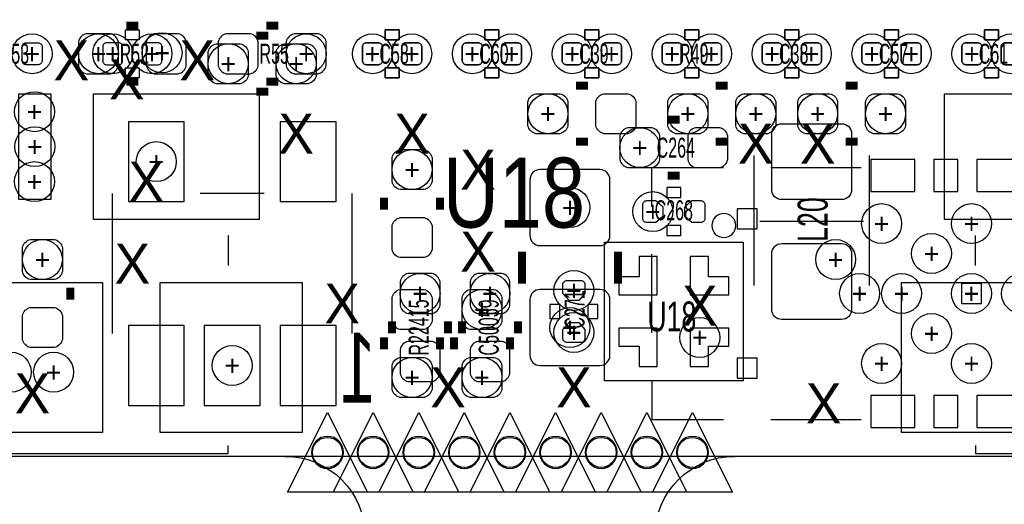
# Model space of a CAD drawing. Extents: x -65 to 355, y -46 to 251.
# Tile 6 of 28: x 7.46 to 19.97, y -6.36 to -0.2. Entities that reach past the tile are written whole.
import ezdxf
from ezdxf.enums import TextEntityAlignment as Align

# ---------------------------------------------------------------- set-up
doc = ezdxf.new("R2010")
doc.units = 0
for name, color, linetype in [('BG_OUTLINE', 7, 'CONTINUOUS'), ('BG_PANEL', 7, 'CONTINUOUS'), ('MA_NCLEGEND-1-16', 7, 'CONTINUOUS'), ('MA_NCLEGEND-1-2', 7, 'CONTINUOUS'), ('MA_NCLEGEND-14-15', 7, 'CONTINUOUS'), ('MA_NCLEGEND-15-16', 7, 'CONTINUOUS'), ('MA_NCLEGEND-2-3', 7, 'CONTINUOUS'), ('MA_NCLEGEND-3-14', 7, 'CONTINUOUS'), ('PG_SILKSCREEN_BOTTOM', 7, 'CONTINUOUS'), ('PG_SILKSCREEN_TOP', 7, 'CONTINUOUS'), ('PIN_BOTTOM', 7, 'CONTINUOUS'), ('PIN_TOP', 7, 'CONTINUOUS'), ('RD_ASSEMBLY_TOP', 7, 'CONTINUOUS'), ('RD_SILKSCREEN_TOP', 7, 'CONTINUOUS')]:
    doc.layers.add(name, color=color, linetype=linetype)

# ---------------------------------------------------------------- blocks, each defined once
blk = doc.blocks.new('FIGURE_CIRCLE')
blk.add_circle((0, 0), 0.5)
blk = doc.blocks.new('FIGURE_TRI')
blk.add_lwpolyline([(-0.5, -0.5), (0, 0.5), (0.5, -0.5)], close=True)

msp = doc.modelspace()

# ---------------------------------------------------------------- linework, layer by layer
at = {"layer": 'BG_OUTLINE'}
msp.add_lwpolyline([(-1.9177, 18.7579, -0.414205), (-1.0287, 19.6469), (47.9933, 19.6469, -0.414199), (48.8823, 18.7579), (48.8823, 16.3449), (48.8823, -2.4511), (48.8823, -4.8641, -0.414223), (47.9933, -5.7531), (-1.0287, -5.7531, -0.414228), (-1.9177, -4.8641)], format="xyb", close=True, dxfattribs=at)
at = {"layer": 'BG_PANEL'}
for points in [[(11.573764, -5.7023, 1), (11.167364, -5.7023, 1), (11.573764, -5.7023)], [(12.153646, -5.7023, 1), (11.747246, -5.7023, 1), (12.153646, -5.7023)], [(12.733782, -5.7023, 1), (12.327382, -5.7023, 1), (12.733782, -5.7023)], [(13.313664, -5.7023, 1), (12.907264, -5.7023, 1), (13.313664, -5.7023)], [(13.8938, -5.7023, 1), (13.4874, -5.7023, 1), (13.8938, -5.7023)], [(14.473682, -5.7023, 1), (14.067282, -5.7023, 1), (14.473682, -5.7023)], [(15.053818, -5.7023, 1), (14.647418, -5.7023, 1), (15.053818, -5.7023)], [(15.6337, -5.7023, 1), (15.2273, -5.7023, 1), (15.6337, -5.7023)], [(16.213836, -5.7023, 1), (15.807436, -5.7023, 1), (16.213836, -5.7023)], [(10.8331, -5.7531, -1), (10.8331, -7.7851)], [(16.5481, -7.7851, -1), (16.5481, -5.7531)]]:
    msp.add_lwpolyline(points, format="xyb", dxfattribs=at)
msp.add_lwpolyline([(47.997618, -5.7531), (-1.024382, -5.7531)], dxfattribs=at)
at = {"layer": 'PG_SILKSCREEN_BOTTOM'}
for points in [[(8.8011, -0.4572), (8.8011, -0.3302), (8.9789, -0.3302), (8.9789, -0.4572)], [(12.1031, -0.4572), (12.1031, -0.3302), (12.2809, -0.3302), (12.2809, -0.4572)], [(13.3731, -0.4572), (13.3731, -0.3302), (13.5509, -0.3302), (13.5509, -0.4572)], [(14.6431, -0.4572), (14.6431, -0.3302), (14.8209, -0.3302), (14.8209, -0.4572)], [(15.9131, -0.4572), (15.9131, -0.3302), (16.0909, -0.3302), (16.0909, -0.4572)], [(17.1831, -0.4572), (17.1831, -0.3302), (17.3609, -0.3302), (17.3609, -0.4572)], [(18.4531, -0.4572), (18.4531, -0.3302), (18.6309, -0.3302), (18.6309, -0.4572)], [(19.7231, -0.4572), (19.7231, -0.3302), (19.9009, -0.3302), (19.9009, -0.4572)], [(8.8011, -0.9398), (8.8011, -0.8128), (8.9789, -0.8128), (8.9789, -0.9398)], [(12.1031, -0.9398), (12.1031, -0.8128), (12.2809, -0.8128), (12.2809, -0.9398)], [(13.3731, -0.9398), (13.3731, -0.8128), (13.5509, -0.8128), (13.5509, -0.9398)], [(14.6431, -0.9398), (14.6431, -0.8128), (14.8209, -0.8128), (14.8209, -0.9398)], [(15.9131, -0.9398), (15.9131, -0.8128), (16.0909, -0.8128), (16.0909, -0.9398)], [(17.1831, -0.9398), (17.1831, -0.8128), (17.3609, -0.8128), (17.3609, -0.9398)], [(18.4531, -0.9398), (18.4531, -0.8128), (18.6309, -0.8128), (18.6309, -0.9398)], [(19.7231, -0.9398), (19.7231, -0.8128), (19.9009, -0.8128), (19.9009, -0.9398)]]:
    msp.add_lwpolyline(points, close=True, dxfattribs=at)
at = {"layer": 'PG_SILKSCREEN_BOTTOM', "const_width": 0.1016}
for points in [[(10.6172, -0.4064), (10.4648, -0.4064)], [(14.6812, -1.0414), (14.5288, -1.0414)], [(16.4592, -1.0414), (16.3068, -1.0414)], [(17.9578, -1.0414), (18.1102, -1.0414)], [(10.6172, -1.1176), (10.4648, -1.1176)], [(14.6812, -1.7526), (14.5288, -1.7526)], [(16.4592, -1.7526), (16.3068, -1.7526)], [(17.9578, -1.7526), (18.1102, -1.7526)], [(12.0904, -2.4638), (12.0904, -2.6162)], [(12.8016, -2.4638), (12.8016, -2.6162)], [(13.843, -3.556), (13.843, -3.1496)], [(15.0622, -3.556), (15.0622, -3.1496)], [(8.1026, -3.7592), (8.1026, -3.6068)], [(12.0904, -4.3942), (12.0904, -4.2418)], [(12.8016, -4.3942), (12.8016, -4.2418)], [(12.9794, -4.3942), (12.9794, -4.2418)], [(13.6906, -4.3942), (13.6906, -4.2418)]]:
    msp.add_lwpolyline(points, dxfattribs=at)
at = {"layer": 'PG_SILKSCREEN_BOTTOM'}
for points in [[(8.89, -0.7366), (8.89, -0.5334)], [(12.192, -0.7366), (12.192, -0.5334)], [(13.462, -0.7366), (13.462, -0.5334)], [(14.732, -0.7366), (14.732, -0.5334)], [(16.002, -0.7366), (16.002, -0.5334)], [(17.272, -0.7366), (17.272, -0.5334)], [(18.542, -0.7366), (18.542, -0.5334)], [(19.812, -0.7366), (19.812, -0.5334)], [(15.491968, -2.582926), (15.491968, -2.083054), (16.406876, -2.083054)], [(17.007078, -2.083054), (18.156936, -2.083054)], [(8.636, -4.191), (8.636, -2.413)], [(10.5664, -2.413), (9.7536, -2.413)], [(11.684, -4.191), (11.684, -2.413)], [(15.491968, -4.183126), (15.491968, -3.182874)], [(15.491968, -4.783074), (15.491968, -5.282946), (16.406876, -5.282946)], [(17.007078, -5.282946), (18.156936, -5.282946)]]:
    msp.add_lwpolyline(points, dxfattribs=at)
at = {"layer": 'PG_SILKSCREEN_TOP', "const_width": 0.1016}
for points in [[(8.8138, -0.2794), (8.9662, -0.2794)], [(10.7442, -0.2794), (10.5918, -0.2794)], [(8.8138, -0.9906), (8.9662, -0.9906)], [(10.7442, -0.9906), (10.5918, -0.9906)], [(15.6972, -1.4732), (15.8496, -1.4732)], [(15.6972, -2.1844), (15.8496, -2.1844)], [(12.192, -4.191), (12.192, -4.0386)], [(12.9032, -4.191), (12.9032, -4.0386)], [(13.081, -4.191), (13.081, -4.0386)], [(13.7922, -4.191), (13.7922, -4.0386)]]:
    msp.add_lwpolyline(points, dxfattribs=at)
at = {"layer": 'PG_SILKSCREEN_TOP'}
for points in [[(12.1031, -0.3302), (12.1031, -0.4572), (12.2809, -0.4572), (12.2809, -0.3302)], [(13.3731, -0.3302), (13.3731, -0.4572), (13.5509, -0.4572), (13.5509, -0.3302)], [(14.6431, -0.3302), (14.6431, -0.4572), (14.8209, -0.4572), (14.8209, -0.3302)], [(16.0909, -0.4572), (16.0909, -0.3302), (15.9131, -0.3302), (15.9131, -0.4572)], [(17.1831, -0.3302), (17.1831, -0.4572), (17.3609, -0.4572), (17.3609, -0.3302)], [(18.4531, -0.3302), (18.4531, -0.4572), (18.6309, -0.4572), (18.6309, -0.3302)], [(19.7231, -0.3302), (19.7231, -0.4572), (19.9009, -0.4572), (19.9009, -0.3302)], [(12.1031, -0.8128), (12.1031, -0.9398), (12.2809, -0.9398), (12.2809, -0.8128)], [(13.3731, -0.8128), (13.3731, -0.9398), (13.5509, -0.9398), (13.5509, -0.8128)], [(14.6431, -0.8128), (14.6431, -0.9398), (14.8209, -0.9398), (14.8209, -0.8128)], [(16.0909, -0.9398), (16.0909, -0.8128), (15.9131, -0.8128), (15.9131, -0.9398)], [(17.1831, -0.8128), (17.1831, -0.9398), (17.3609, -0.9398), (17.3609, -0.8128)], [(18.4531, -0.8128), (18.4531, -0.9398), (18.6309, -0.9398), (18.6309, -0.8128)], [(19.7231, -0.8128), (19.7231, -0.9398), (19.9009, -0.9398), (19.9009, -0.8128)], [(15.8623, -2.4638), (15.8623, -2.3368), (15.6845, -2.3368), (15.6845, -2.4638)], [(15.8623, -2.9464), (15.8623, -2.8194), (15.6845, -2.8194), (15.6845, -2.9464)], [(14.1986, -4.0005), (14.3256, -4.0005), (14.3256, -3.8227), (14.1986, -3.8227)], [(14.6812, -4.0005), (14.8082, -4.0005), (14.8082, -3.8227), (14.6812, -3.8227)]]:
    msp.add_lwpolyline(points, close=True, dxfattribs=at)
for points in [[(12.192, -0.5334), (12.192, -0.7366)], [(13.462, -0.5334), (13.462, -0.7366)], [(14.732, -0.5334), (14.732, -0.7366)], [(17.272, -0.5334), (17.272, -0.7366)], [(18.542, -0.5334), (18.542, -0.7366)], [(19.812, -0.5334), (19.812, -0.7366)], [(16.7894, -1.9304), (16.7894, -3.5814)], [(18.2626, -3.5814), (18.2626, -1.9304)], [(18.1864, -2.7686), (16.8656, -2.7686)], [(10.1092, -2.9464), (10.1092, -3.3274)], [(19.6088, -3.3274), (19.6088, -2.9464)], [(14.89329, -3.03149), (16.65351, -3.03149), (16.65351, -4.79171), (14.89329, -4.79171), (14.89329, -3.03149)], [(2.5908, -5.6134), (2.5908, -5.715), (10.1092, -5.715), (10.1092, -5.6134)], [(19.6088, -5.6134), (19.6088, -5.715), (27.1272, -5.715), (27.1272, -5.6134)]]:
    msp.add_lwpolyline(points, dxfattribs=at)
at = {"layer": 'PIN_BOTTOM'}
for points in [[(8.513064, -0.7239, 0.414214), (8.563864, -0.7747), (8.716264, -0.7747, 0.414214), (8.767064, -0.7239), (8.767064, -0.5461, 0.414214), (8.716264, -0.4953), (8.563864, -0.4953, 0.414214), (8.513064, -0.5461)], [(9.012936, -0.7239, 0.414214), (9.063736, -0.7747), (9.216136, -0.7747, 0.414214), (9.266936, -0.7239), (9.266936, -0.5461, 0.414214), (9.216136, -0.4953), (9.063736, -0.4953, 0.414214), (9.012936, -0.5461)], [(11.815064, -0.7239, 0.414214), (11.865864, -0.7747), (12.018264, -0.7747, 0.414214), (12.069064, -0.7239), (12.069064, -0.5461, 0.414214), (12.018264, -0.4953), (11.865864, -0.4953, 0.414214), (11.815064, -0.5461)], [(12.314936, -0.7239, 0.414214), (12.365736, -0.7747), (12.518136, -0.7747, 0.414214), (12.568936, -0.7239), (12.568936, -0.5461, 0.414214), (12.518136, -0.4953), (12.365736, -0.4953, 0.414214), (12.314936, -0.5461)], [(13.085064, -0.7239, 0.414214), (13.135864, -0.7747), (13.288264, -0.7747, 0.414214), (13.339064, -0.7239), (13.339064, -0.5461, 0.414214), (13.288264, -0.4953), (13.135864, -0.4953, 0.414214), (13.085064, -0.5461)], [(13.584936, -0.7239, 0.414214), (13.635736, -0.7747), (13.788136, -0.7747, 0.414214), (13.838936, -0.7239), (13.838936, -0.5461, 0.414214), (13.788136, -0.4953), (13.635736, -0.4953, 0.414214), (13.584936, -0.5461)], [(14.355064, -0.7239, 0.414214), (14.405864, -0.7747), (14.558264, -0.7747, 0.414214), (14.609064, -0.7239), (14.609064, -0.5461, 0.414214), (14.558264, -0.4953), (14.405864, -0.4953, 0.414214), (14.355064, -0.5461)], [(14.854936, -0.7239, 0.414214), (14.905736, -0.7747), (15.058136, -0.7747, 0.414214), (15.108936, -0.7239), (15.108936, -0.5461, 0.414214), (15.058136, -0.4953), (14.905736, -0.4953, 0.414214), (14.854936, -0.5461)], [(15.625064, -0.7239, 0.414214), (15.675864, -0.7747), (15.828264, -0.7747, 0.414214), (15.879064, -0.7239), (15.879064, -0.5461, 0.414214), (15.828264, -0.4953), (15.675864, -0.4953, 0.414214), (15.625064, -0.5461)], [(16.124936, -0.7239, 0.414214), (16.175736, -0.7747), (16.328136, -0.7747, 0.414214), (16.378936, -0.7239), (16.378936, -0.5461, 0.414214), (16.328136, -0.4953), (16.175736, -0.4953, 0.414214), (16.124936, -0.5461)], [(16.895064, -0.7239, 0.414214), (16.945864, -0.7747), (17.098264, -0.7747, 0.414214), (17.149064, -0.7239), (17.149064, -0.5461, 0.414214), (17.098264, -0.4953), (16.945864, -0.4953, 0.414214), (16.895064, -0.5461)], [(17.394936, -0.7239, 0.414214), (17.445736, -0.7747), (17.598136, -0.7747, 0.414214), (17.648936, -0.7239), (17.648936, -0.5461, 0.414214), (17.598136, -0.4953), (17.445736, -0.4953, 0.414214), (17.394936, -0.5461)], [(18.165064, -0.7239, 0.414214), (18.215864, -0.7747), (18.368264, -0.7747, 0.414214), (18.419064, -0.7239), (18.419064, -0.5461, 0.414214), (18.368264, -0.4953), (18.215864, -0.4953, 0.414214), (18.165064, -0.5461)], [(18.664936, -0.7239, 0.414214), (18.715736, -0.7747), (18.868136, -0.7747, 0.414214), (18.918936, -0.7239), (18.918936, -0.5461, 0.414214), (18.868136, -0.4953), (18.715736, -0.4953, 0.414214), (18.664936, -0.5461)], [(19.435064, -0.7239, 0.414214), (19.485864, -0.7747), (19.638264, -0.7747, 0.414214), (19.689064, -0.7239), (19.689064, -0.5461, 0.414214), (19.638264, -0.4953), (19.485864, -0.4953, 0.414214), (19.435064, -0.5461)], [(19.934936, -0.7239, 0.414214), (19.985736, -0.7747), (20.138136, -0.7747, 0.414214), (20.188936, -0.7239), (20.188936, -0.5461, 0.414214), (20.138136, -0.4953), (19.985736, -0.4953, 0.414214), (19.934936, -0.5461)], [(10.2616, -1.016), (9.9568, -1.016, -0.294587), (9.8552, -0.9144), (9.8552, -0.6096, -0.294587), (9.9568, -0.508), (10.2616, -0.508, -0.294587), (10.3632, -0.6096), (10.3632, -0.9144, -0.294587)], [(11.1252, -1.016), (10.8204, -1.016, -0.294587), (10.7188, -0.9144), (10.7188, -0.6096, -0.294587), (10.8204, -0.508), (11.1252, -0.508, -0.294587), (11.2268, -0.6096), (11.2268, -0.9144, -0.294587)], [(14.3256, -1.651), (14.0208, -1.651, -0.294587), (13.9192, -1.5494), (13.9192, -1.2446, -0.294587), (14.0208, -1.143), (14.3256, -1.143, -0.294587), (14.4272, -1.2446), (14.4272, -1.5494, -0.294587)], [(15.1892, -1.651), (14.8844, -1.651, -0.294587), (14.7828, -1.5494), (14.7828, -1.2446, -0.294587), (14.8844, -1.143), (15.1892, -1.143, -0.294587), (15.2908, -1.2446), (15.2908, -1.5494, -0.294587)], [(16.1036, -1.651), (15.7988, -1.651, -0.294587), (15.6972, -1.5494), (15.6972, -1.2446, -0.294587), (15.7988, -1.143), (16.1036, -1.143, -0.294587), (16.2052, -1.2446), (16.2052, -1.5494, -0.294587)], [(16.9672, -1.651), (16.6624, -1.651, -0.294587), (16.5608, -1.5494), (16.5608, -1.2446, -0.294587), (16.6624, -1.143), (16.9672, -1.143, -0.294587), (17.0688, -1.2446), (17.0688, -1.5494, -0.294587)], [(17.4498, -1.143), (17.7546, -1.143, -0.294587), (17.8562, -1.2446), (17.8562, -1.5494, -0.294587), (17.7546, -1.651), (17.4498, -1.651, -0.294587), (17.3482, -1.5494), (17.3482, -1.2446, -0.294587)], [(18.3134, -1.143), (18.6182, -1.143, -0.294587), (18.7198, -1.2446), (18.7198, -1.5494, -0.294587), (18.6182, -1.651), (18.3134, -1.651, -0.294587), (18.2118, -1.5494), (18.2118, -1.2446, -0.294587)], [(12.7, -1.9558), (12.7, -2.2606, -0.294587), (12.5984, -2.3622), (12.2936, -2.3622, -0.294587), (12.192, -2.2606), (12.192, -1.9558, -0.294587), (12.2936, -1.8542), (12.5984, -1.8542, -0.294587)], [(14.8336, -2.1082), (14.0716, -2.1082, 0.414214), (13.9446, -2.2352), (13.9446, -2.9464, 0.414214), (14.0716, -3.0734), (14.8336, -3.0734, 0.414214), (14.9606, -2.9464), (14.9606, -2.2352, 0.414214)], [(12.7, -2.8194), (12.7, -3.1242, -0.294587), (12.5984, -3.2258), (12.2936, -3.2258, -0.294587), (12.192, -3.1242), (12.192, -2.8194, -0.294587), (12.2936, -2.7178), (12.5984, -2.7178, -0.294587)], [(7.493, -3.4036), (7.493, -3.0988, -0.294587), (7.5946, -2.9972), (7.8994, -2.9972, -0.294587), (8.001, -3.0988), (8.001, -3.4036, -0.294587), (7.8994, -3.5052), (7.5946, -3.5052, -0.294587)], [(12.192, -4.0386), (12.192, -3.7338, -0.294587), (12.2936, -3.6322), (12.5984, -3.6322, -0.294587), (12.7, -3.7338), (12.7, -4.0386, -0.294587), (12.5984, -4.1402), (12.2936, -4.1402, -0.294587)], [(13.081, -4.0386), (13.081, -3.7338, -0.294587), (13.1826, -3.6322), (13.4874, -3.6322, -0.294587), (13.589, -3.7338), (13.589, -4.0386, -0.294587), (13.4874, -4.1402), (13.1826, -4.1402, -0.294587)], [(14.8336, -3.6322), (14.0716, -3.6322, 0.414214), (13.9446, -3.7592), (13.9446, -4.4704, 0.414214), (14.0716, -4.5974), (14.8336, -4.5974, 0.414214), (14.9606, -4.4704), (14.9606, -3.7592, 0.414214)], [(7.493, -4.2672), (7.493, -3.9624, -0.294587), (7.5946, -3.8608), (7.8994, -3.8608, -0.294587), (8.001, -3.9624), (8.001, -4.2672, -0.294587), (7.8994, -4.3688), (7.5946, -4.3688, -0.294587)], [(12.192, -4.9022), (12.192, -4.5974, -0.294587), (12.2936, -4.4958), (12.5984, -4.4958, -0.294587), (12.7, -4.5974), (12.7, -4.9022, -0.294587), (12.5984, -5.0038), (12.2936, -5.0038, -0.294587)], [(13.081, -4.9022), (13.081, -4.5974, -0.294587), (13.1826, -4.4958), (13.4874, -4.4958, -0.294587), (13.589, -4.5974), (13.589, -4.9022, -0.294587), (13.4874, -5.0038), (13.1826, -5.0038, -0.294587)]]:
    msp.add_lwpolyline(points, format="xyb", close=True, dxfattribs=at)
for points in [[(9.5504, -2.5146), (9.5504, -1.4986), (8.8392, -1.4986), (8.8392, -2.5146)], [(11.4808, -2.5146), (11.4808, -1.4986), (10.7696, -1.4986), (10.7696, -2.5146)], [(18.836386, -2.386076), (18.836386, -1.979676), (18.277586, -1.979676), (18.277586, -2.386076)], [(19.384518, -2.386076), (19.384518, -1.979676), (19.079718, -1.979676), (19.079718, -2.386076)], [(20.186396, -2.386076), (20.186396, -1.979676), (19.627596, -1.979676), (19.627596, -2.386076)], [(16.834104, -2.86004), (16.834104, -2.60604), (16.580104, -2.60604), (16.580104, -2.86004)], [(19.683984, -3.81), (19.683984, -3.556), (19.429984, -3.556), (19.429984, -3.81)], [(9.5504, -5.1054), (9.5504, -4.0894), (8.8392, -4.0894), (8.8392, -5.1054)], [(10.5156, -5.1054), (10.5156, -4.0894), (9.8044, -4.0894), (9.8044, -5.1054)], [(11.4808, -5.1054), (11.4808, -4.0894), (10.7696, -4.0894), (10.7696, -5.1054)], [(16.834104, -4.75996), (16.834104, -4.50596), (16.580104, -4.50596), (16.580104, -4.75996)], [(18.836386, -5.386324), (18.836386, -4.979924), (18.277586, -4.979924), (18.277586, -5.386324)], [(19.384518, -5.386324), (19.384518, -4.979924), (19.079718, -4.979924), (19.079718, -5.386324)], [(20.186396, -5.386324), (20.186396, -4.979924), (19.627596, -4.979924), (19.627596, -5.386324)]]:
    msp.add_lwpolyline(points, close=True, dxfattribs=at)
for centre in [(11.370564, -5.7023), (11.950446, -5.7023), (12.530582, -5.7023), (13.110464, -5.7023), (13.6906, -5.7023), (14.270482, -5.7023), (14.850618, -5.7023), (15.4305, -5.7023), (16.010636, -5.7023)]:
    msp.add_circle(centre, 0.1905, dxfattribs=at)
at = {"layer": 'PIN_TOP'}
for points in [[(7.742936, -0.7239, -0.414214), (7.692136, -0.7747), (7.539736, -0.7747, -0.414214), (7.488936, -0.7239), (7.488936, -0.5461, -0.414214), (7.539736, -0.4953), (7.692136, -0.4953, -0.414214), (7.742936, -0.5461)], [(8.3058, -0.889), (8.6106, -0.889, 0.294587), (8.7122, -0.7874), (8.7122, -0.4826, 0.294587), (8.6106, -0.381), (8.3058, -0.381, 0.294587), (8.2042, -0.4826), (8.2042, -0.7874, 0.294587)], [(9.1694, -0.889), (9.4742, -0.889, 0.294587), (9.5758, -0.7874), (9.5758, -0.4826, 0.294587), (9.4742, -0.381), (9.1694, -0.381, 0.294587), (9.0678, -0.4826), (9.0678, -0.7874, 0.294587)], [(10.3886, -0.381), (10.0838, -0.381, 0.294587), (9.9822, -0.4826), (9.9822, -0.7874, 0.294587), (10.0838, -0.889), (10.3886, -0.889, 0.294587), (10.4902, -0.7874), (10.4902, -0.4826, 0.294587)], [(11.2522, -0.381), (10.9474, -0.381, 0.294587), (10.8458, -0.4826), (10.8458, -0.7874, 0.294587), (10.9474, -0.889), (11.2522, -0.889, 0.294587), (11.3538, -0.7874), (11.3538, -0.4826, 0.294587)], [(11.815064, -0.5461, -0.414214), (11.865864, -0.4953), (12.018264, -0.4953, -0.414214), (12.069064, -0.5461), (12.069064, -0.7239, -0.414214), (12.018264, -0.7747), (11.865864, -0.7747, -0.414214), (11.815064, -0.7239)], [(12.314936, -0.5461, -0.414214), (12.365736, -0.4953), (12.518136, -0.4953, -0.414214), (12.568936, -0.5461), (12.568936, -0.7239, -0.414214), (12.518136, -0.7747), (12.365736, -0.7747, -0.414214), (12.314936, -0.7239)], [(13.085064, -0.5461, -0.414214), (13.135864, -0.4953), (13.288264, -0.4953, -0.414214), (13.339064, -0.5461), (13.339064, -0.7239, -0.414214), (13.288264, -0.7747), (13.135864, -0.7747, -0.414214), (13.085064, -0.7239)], [(13.584936, -0.5461, -0.414214), (13.635736, -0.4953), (13.788136, -0.4953, -0.414214), (13.838936, -0.5461), (13.838936, -0.7239, -0.414214), (13.788136, -0.7747), (13.635736, -0.7747, -0.414214), (13.584936, -0.7239)], [(14.355064, -0.5461, -0.414214), (14.405864, -0.4953), (14.558264, -0.4953, -0.414214), (14.609064, -0.5461), (14.609064, -0.7239, -0.414214), (14.558264, -0.7747), (14.405864, -0.7747, -0.414214), (14.355064, -0.7239)], [(14.854936, -0.5461, -0.414214), (14.905736, -0.4953), (15.058136, -0.4953, -0.414214), (15.108936, -0.5461), (15.108936, -0.7239, -0.414214), (15.058136, -0.7747), (14.905736, -0.7747, -0.414214), (14.854936, -0.7239)], [(15.879064, -0.7239, -0.414214), (15.828264, -0.7747), (15.675864, -0.7747, -0.414214), (15.625064, -0.7239), (15.625064, -0.5461, -0.414214), (15.675864, -0.4953), (15.828264, -0.4953, -0.414214), (15.879064, -0.5461)], [(16.378936, -0.7239, -0.414214), (16.328136, -0.7747), (16.175736, -0.7747, -0.414214), (16.124936, -0.7239), (16.124936, -0.5461, -0.414214), (16.175736, -0.4953), (16.328136, -0.4953, -0.414214), (16.378936, -0.5461)], [(16.895064, -0.5461, -0.414214), (16.945864, -0.4953), (17.098264, -0.4953, -0.414214), (17.149064, -0.5461), (17.149064, -0.7239, -0.414214), (17.098264, -0.7747), (16.945864, -0.7747, -0.414214), (16.895064, -0.7239)], [(17.394936, -0.5461, -0.414214), (17.445736, -0.4953), (17.598136, -0.4953, -0.414214), (17.648936, -0.5461), (17.648936, -0.7239, -0.414214), (17.598136, -0.7747), (17.445736, -0.7747, -0.414214), (17.394936, -0.7239)], [(18.165064, -0.5461, -0.414214), (18.215864, -0.4953), (18.368264, -0.4953, -0.414214), (18.419064, -0.5461), (18.419064, -0.7239, -0.414214), (18.368264, -0.7747), (18.215864, -0.7747, -0.414214), (18.165064, -0.7239)], [(18.664936, -0.5461, -0.414214), (18.715736, -0.4953), (18.868136, -0.4953, -0.414214), (18.918936, -0.5461), (18.918936, -0.7239, -0.414214), (18.868136, -0.7747), (18.715736, -0.7747, -0.414214), (18.664936, -0.7239)], [(19.435064, -0.5461, -0.414214), (19.485864, -0.4953), (19.638264, -0.4953, -0.414214), (19.689064, -0.5461), (19.689064, -0.7239, -0.414214), (19.638264, -0.7747), (19.485864, -0.7747, -0.414214), (19.435064, -0.7239)], [(19.934936, -0.5461, -0.414214), (19.985736, -0.4953), (20.138136, -0.4953, -0.414214), (20.188936, -0.5461), (20.188936, -0.7239, -0.414214), (20.138136, -0.7747), (19.985736, -0.7747, -0.414214), (19.934936, -0.7239)], [(15.1892, -2.0828), (15.494, -2.0828, 0.294587), (15.5956, -1.9812), (15.5956, -1.6764, 0.294587), (15.494, -1.5748), (15.1892, -1.5748, 0.294587), (15.0876, -1.6764), (15.0876, -1.9812, 0.294587)], [(16.0528, -2.0828), (16.3576, -2.0828, 0.294587), (16.4592, -1.9812), (16.4592, -1.6764, 0.294587), (16.3576, -1.5748), (16.0528, -1.5748, 0.294587), (15.9512, -1.6764), (15.9512, -1.9812, 0.294587)], [(17.145, -1.524), (17.907, -1.524, -0.414214), (18.034, -1.651), (18.034, -2.3622, -0.414214), (17.907, -2.4892), (17.145, -2.4892, -0.414214), (17.018, -2.3622), (17.018, -1.651, -0.414214)], [(15.543022, -2.7813), (15.4305, -2.7813, -0.414214), (15.3797, -2.7305), (15.3797, -2.5527, -0.414214), (15.4305, -2.5019), (15.543022, -2.5019), (15.6337, -2.579878), (15.6337, -2.703322)], [(16.003778, -2.5019), (16.1163, -2.5019, -0.414214), (16.1671, -2.5527), (16.1671, -2.7305, -0.414214), (16.1163, -2.7813), (16.003778, -2.7813), (15.9131, -2.703322), (15.9131, -2.579878)], [(17.145, -3.048), (17.907, -3.048, -0.414214), (18.034, -3.175), (18.034, -3.8862, -0.414214), (17.907, -4.0132), (17.145, -4.0132, -0.414214), (17.018, -3.8862), (17.018, -3.175, -0.414214)], [(12.8016, -3.8354), (12.8016, -3.5306, 0.294587), (12.7, -3.429), (12.3952, -3.429, 0.294587), (12.2936, -3.5306), (12.2936, -3.8354, 0.294587), (12.3952, -3.937), (12.7, -3.937, 0.294587)], [(13.6906, -3.8354), (13.6906, -3.5306, 0.294587), (13.589, -3.429), (13.2842, -3.429, 0.294587), (13.1826, -3.5306), (13.1826, -3.8354, 0.294587), (13.2842, -3.937), (13.589, -3.937, 0.294587)], [(14.3637, -3.681222), (14.3637, -3.5687, -0.414214), (14.4145, -3.5179), (14.5923, -3.5179, -0.414214), (14.6431, -3.5687), (14.6431, -3.681222), (14.565122, -3.7719), (14.441678, -3.7719)], [(14.6431, -4.141978), (14.6431, -4.2545, -0.414214), (14.5923, -4.3053), (14.4145, -4.3053, -0.414214), (14.3637, -4.2545), (14.3637, -4.141978), (14.441678, -4.0513), (14.565122, -4.0513)], [(12.8016, -4.699), (12.8016, -4.3942, 0.294587), (12.7, -4.2926), (12.3952, -4.2926, 0.294587), (12.2936, -4.3942), (12.2936, -4.699, 0.294587), (12.3952, -4.8006), (12.7, -4.8006, 0.294587)], [(13.6906, -4.699), (13.6906, -4.3942, 0.294587), (13.589, -4.2926), (13.2842, -4.2926, 0.294587), (13.1826, -4.3942), (13.1826, -4.699, 0.294587), (13.2842, -4.8006), (13.589, -4.8006, 0.294587)]]:
    msp.add_lwpolyline(points, format="xyb", close=True, dxfattribs=at)
for points in [[(7.446772, -2.4892), (7.446772, -1.143), (7.853172, -1.143), (7.853172, -2.4892)], [(8.3947, -2.7432), (8.3947, -1.143), (10.5029, -1.143), (10.5029, -2.7432)], [(19.2151, -2.7432), (19.2151, -1.143), (21.3233, -1.143), (21.3233, -2.7432)], [(15.563342, -3.211576), (15.333472, -3.211576), (15.333472, -3.471672), (15.073376, -3.471672), (15.073376, -3.701542), (15.563342, -3.701542)], [(16.473424, -3.701542), (16.473424, -3.471672), (16.213328, -3.471672), (16.213328, -3.211576), (15.983458, -3.211576), (15.983458, -3.701542)], [(6.604, -5.4483), (6.604, -3.5433), (8.509, -3.5433), (8.509, -5.4483)], [(9.2456, -5.4483), (9.2456, -3.5433), (11.049, -3.5433), (11.049, -5.4483)], [(18.669, -5.4483), (18.669, -3.5433), (20.4724, -3.5433), (20.4724, -5.4483)], [(15.073376, -4.121658), (15.073376, -4.351528), (15.333472, -4.351528), (15.333472, -4.611624), (15.563342, -4.611624), (15.563342, -4.121658)], [(15.983458, -4.611624), (16.213328, -4.611624), (16.213328, -4.351528), (16.473424, -4.351528), (16.473424, -4.121658), (15.983458, -4.121658)]]:
    msp.add_lwpolyline(points, close=True, dxfattribs=at)
for centre in [(11.370564, -5.7023), (11.950446, -5.7023), (12.530582, -5.7023), (13.110464, -5.7023), (13.6906, -5.7023), (14.270482, -5.7023), (14.850618, -5.7023), (15.4305, -5.7023), (16.010636, -5.7023)]:
    msp.add_circle(centre, 0.1905, dxfattribs=at)
at = {"layer": 'RD_SILKSCREEN_TOP'}
msp.add_lwpolyline([(16.5608, -2.8194, 1), (16.256, -2.8194, 1), (16.5608, -2.8194)], format="xyb", dxfattribs=at)

# ---------------------------------------------------------------- block references
at = {"layer": 'MA_NCLEGEND-1-16', "xscale": 1.016, "yscale": 1.016}
for p in [(11.370564, -5.7023), (11.950446, -5.7023), (12.530582, -5.7023), (13.110464, -5.7023), (13.6906, -5.7023), (14.270482, -5.7023), (14.850618, -5.7023), (15.4305, -5.7023), (16.010636, -5.7023)]:
    msp.add_blockref('FIGURE_TRI', p, dxfattribs=at)
at = {"layer": 'MA_NCLEGEND-1-2', "xscale": 0.508, "yscale": 0.508}
for p in [(9.267952, -0.62357), (7.615936, -0.635), (8.4582, -0.635), (11.0998, -0.635), (11.942064, -0.635), (12.441936, -0.635), (13.212064, -0.635), (13.711936, -0.635), (14.482064, -0.635), (14.981936, -0.635), (16.251936, -0.635), (17.022064, -0.635), (17.521936, -0.635), (18.292064, -0.635), (18.791936, -0.635), (19.562064, -0.635), (20.061936, -0.635), (7.6454, -1.3716), (7.649972, -1.8161), (15.3416, -1.8288), (7.6454, -2.2606), (15.5067, -2.6416), (17.8308, -3.2512), (12.5476, -3.683), (13.4366, -3.683), (14.5034, -3.6449), (14.5034, -4.1783), (16.103346, -4.241546)]:
    msp.add_blockref('FIGURE_CIRCLE', p, dxfattribs=at)
at = {"layer": 'MA_NCLEGEND-14-15', "xscale": 0.508, "yscale": 0.508}
for p in [(9.139936, -0.635), (12.441936, -0.635), (13.711936, -0.635), (14.981936, -0.635), (16.251936, -0.635), (17.521936, -0.635), (18.791936, -0.635), (20.061936, -0.635), (10.9728, -0.762), (16.8148, -1.397), (17.6022, -1.397), (12.446, -2.1082), (14.4526, -2.5908), (7.350506, -4.683506), (12.446, -4.7498), (13.335, -4.7498)]:
    msp.add_blockref('FIGURE_CIRCLE', p, dxfattribs=at)
at = {"layer": 'MA_NCLEGEND-15-16', "xscale": 0.508, "yscale": 0.508}
for p in [(8.640064, -0.635), (9.139936, -0.635), (11.942064, -0.635), (12.441936, -0.635), (13.212064, -0.635), (13.711936, -0.635), (14.482064, -0.635), (14.981936, -0.635), (15.752064, -0.635), (16.251936, -0.635), (17.022064, -0.635), (17.521936, -0.635), (18.292064, -0.635), (18.791936, -0.635), (19.562064, -0.635), (20.061936, -0.635), (10.1092, -0.762), (10.9728, -0.762), (14.1732, -1.397), (15.9512, -1.397), (16.8148, -1.397), (17.6022, -1.397), (18.4658, -1.397), (9.1948, -2.0066), (12.446, -2.1082), (14.4526, -2.5908), (18.415, -2.794), (19.558, -2.794), (7.747, -3.2512), (19.05, -3.175), (18.1356, -3.683), (18.669, -3.683), (19.556984, -3.683), (20.193, -3.683), (13.335, -3.8862), (14.4526, -4.1148), (19.05, -4.191), (10.16, -4.5974), (18.415, -4.572), (19.558, -4.572), (12.446, -4.7498), (13.335, -4.7498)]:
    msp.add_blockref('FIGURE_CIRCLE', p, dxfattribs=at)
at = {"layer": 'MA_NCLEGEND-2-3', "xscale": 0.508, "yscale": 0.508}
for p in [(9.267952, -0.62357), (8.4582, -0.635), (12.441936, -0.635), (13.711936, -0.635), (14.981936, -0.635), (17.521936, -0.635), (18.791936, -0.635), (20.061936, -0.635), (17.8308, -3.2512), (14.5034, -4.1783), (16.103346, -4.241546), (7.889494, -4.683506)]:
    msp.add_blockref('FIGURE_CIRCLE', p, dxfattribs=at)

# ---------------------------------------------------------------- texts
at = {"layer": 'MA_NCLEGEND-1-2'}
for p in [(7.615936, -0.635), (8.4582, -0.635), (9.267952, -0.62357), (11.0998, -0.635), (11.942064, -0.635), (12.441936, -0.635), (13.212064, -0.635), (13.711936, -0.635), (14.482064, -0.635), (14.981936, -0.635), (16.251936, -0.635), (17.022064, -0.635), (17.521936, -0.635), (18.292064, -0.635), (18.791936, -0.635), (19.562064, -0.635), (7.6454, -1.3716), (7.649972, -1.8161), (15.3416, -1.8288), (7.6454, -2.2606), (15.5067, -2.6416), (17.8308, -3.2512), (12.5476, -3.683), (13.4366, -3.683), (14.5034, -3.6449), (14.5034, -4.1783), (16.103346, -4.241546)]:
    msp.add_text('+', height=0.254, dxfattribs=at).set_placement(p, align=Align.MIDDLE_CENTER)
at = {"layer": 'MA_NCLEGEND-14-15'}
for p in [(9.139936, -0.635), (12.441936, -0.635), (13.711936, -0.635), (14.981936, -0.635), (16.251936, -0.635), (17.521936, -0.635), (18.791936, -0.635), (10.9728, -0.762), (16.8148, -1.397), (17.6022, -1.397), (12.446, -2.1082), (14.4526, -2.5908), (12.446, -4.7498), (13.335, -4.7498)]:
    msp.add_text('+', height=0.254, dxfattribs=at).set_placement(p, align=Align.MIDDLE_CENTER)
at = {"layer": 'MA_NCLEGEND-15-16'}
for p in [(8.640064, -0.635), (9.139936, -0.635), (11.942064, -0.635), (12.441936, -0.635), (13.212064, -0.635), (13.711936, -0.635), (14.482064, -0.635), (14.981936, -0.635), (15.752064, -0.635), (16.251936, -0.635), (17.022064, -0.635), (17.521936, -0.635), (18.292064, -0.635), (18.791936, -0.635), (19.562064, -0.635), (10.1092, -0.762), (10.9728, -0.762), (14.1732, -1.397), (15.9512, -1.397), (16.8148, -1.397), (17.6022, -1.397), (18.4658, -1.397), (9.1948, -2.0066), (12.446, -2.1082), (14.4526, -2.5908), (18.415, -2.794), (19.558, -2.794), (19.05, -3.175), (7.747, -3.2512), (18.1356, -3.683), (18.669, -3.683), (19.556984, -3.683), (13.335, -3.8862), (14.4526, -4.1148), (19.05, -4.191), (18.415, -4.572), (19.558, -4.572), (10.16, -4.5974), (12.446, -4.7498), (13.335, -4.7498)]:
    msp.add_text('+', height=0.254, dxfattribs=at).set_placement(p, align=Align.MIDDLE_CENTER)
at = {"layer": 'MA_NCLEGEND-2-3'}
for p in [(8.4582, -0.635), (9.267952, -0.62357), (12.441936, -0.635), (13.711936, -0.635), (14.981936, -0.635), (17.521936, -0.635), (18.791936, -0.635), (17.8308, -3.2512), (14.5034, -4.1783), (16.103346, -4.241546), (7.889494, -4.683506)]:
    msp.add_text('+', height=0.254, dxfattribs=at).set_placement(p, align=Align.MIDDLE_CENTER)
at = {"layer": 'MA_NCLEGEND-3-14'}
for p in [(8.1153, -0.71755), (9.7155, -0.71755), (8.819134, -0.961136), (10.9728, -1.651), (12.446, -1.651), (16.8148, -1.778), (17.6022, -1.778), (13.2842, -2.1082), (9.0678, -2.2606), (13.2842, -3.1496), (8.89, -3.302), (11.557, -3.81), (16.103346, -3.835654), (12.9032, -4.8768), (14.5034, -4.8768), (7.62, -4.953), (17.6784, -5.08)]:
    msp.add_text('X', height=0.508, dxfattribs=at).set_placement(p, align=Align.MIDDLE_CENTER)
at = {"layer": 'PG_SILKSCREEN_BOTTOM', "text_generation_flag": 2, "width": 0.685714}
msp.add_text('1', height=0.889, dxfattribs=at).set_placement((11.759946, -5.069078), align=Align.CENTER)
at = {"layer": 'RD_ASSEMBLY_TOP'}
for s, height, width, p in [('C53', 0.254, 0.6, (7.3914, -0.762)), ('R52', 0.254, 0.6, (8.9154, -0.762)), ('R55', 0.254, 0.6, (10.6934, -0.762)), ('C58', 0.254, 0.6, (12.2174, -0.762)), ('C60', 0.254, 0.6, (13.4874, -0.762)), ('C39', 0.254, 0.6, (14.7574, -0.762)), ('R49', 0.254, 0.6, (16.0274, -0.762)), ('C38', 0.254, 0.6, (17.2974, -0.762)), ('C57', 0.254, 0.6, (18.5674, -0.762)), ('C61', 0.254, 0.6, (19.8374, -0.762)), ('C264', 0.254, 0.6, (15.7988, -1.9558)), ('C268', 0.254, 0.6, (15.7734, -2.751836)), ('U18', 0.381, 0.666667, (15.748, -4.1656))]:
    msp.add_text(s, height=height, dxfattribs=dict(at, width=width)).set_placement(p, align=Align.CENTER)
for s, height, width, p in [('L20', 0.381, 0.666667, (17.7292, -2.7432)), ('C271', 0.254, 0.6, (14.639036, -3.8862)), ('R22415', 0.254, 0.6, (12.657836, -4.1148)), ('C50059', 0.254, 0.6, (13.546836, -4.1148))]:
    msp.add_text(s, height=height, rotation=90, dxfattribs=dict(at, width=width)).set_placement(p, align=Align.CENTER)
at = {"layer": 'RD_SILKSCREEN_TOP', "width": 0.828571}
msp.add_text('U18', height=0.889, dxfattribs=at).set_placement((13.7414, -2.8448), align=Align.CENTER)

doc.saveas('drawing.dxf')
